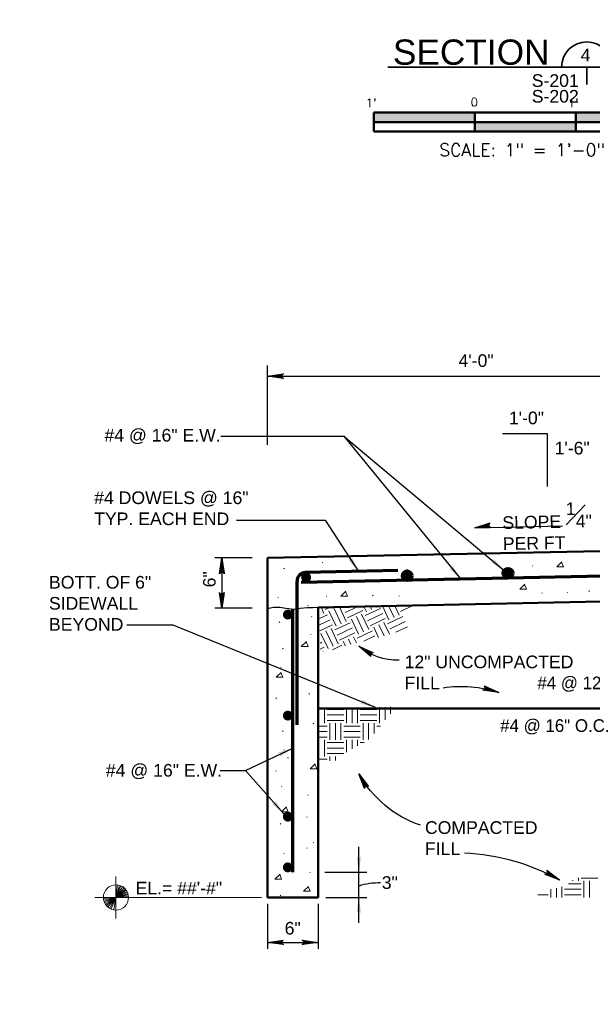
# Model space of a CAD drawing. Extents: x -312 to 328, y -156 to 292.
# Tile 79 of 89: x 147 to 215, y 60 to 177. Entities that reach past the tile are written whole.
import ezdxf
from ezdxf.enums import TextEntityAlignment as Align

# ---------------------------------------------------------------- set-up
doc = ezdxf.new("R2010")
doc.units = 0
doc.header["$MEASUREMENT"] = 0
for name, color, linetype, lineweight in [('Level 1', 253, 'Continuous', 18), ('Level 15', 253, 'Continuous', 18), ('Level 45', 253, 'Continuous', 18), ('S-Anno-Dims', 33, 'Continuous', 35), ('S-Anno-Keyn', 133, 'Continuous', 18), ('S-Anno-Patt', 152, 'Continuous', 18), ('S-Anno-Patt-Capy', 1, 'Continuous', 18), ('S-Anno-Symb', 6, 'Continuous', 50), ('S-Anno-Text', 53, 'Continuous', 25), ('S-Anno-Text-Titl', 6, 'Continuous', 35), ('S-Sect-Conc', 6, 'Continuous', 50), ('S-Sect-Fngr', 2, 'Continuous', 50), ('S-Sect-Rbar', 7, 'Continuous', 70)]:
    doc.layers.add(name, color=color, linetype=linetype, lineweight=lineweight)
doc.styles.add('BORD', font='romand.shx')
doc.styles.add('NOTES', font='romans.shx')
doc.styles.add('Text', font='txt', dxfattribs={"height": 0.125})

# ---------------------------------------------------------------- blocks, each defined once
blk = doc.blocks.new('S0001B')
for p, q in [((-1.5, 0), (-1.5, -0.1875)), ((-1.5, 0), (1.5, 0)), ((-0.5, 0), (-0.5, -0.1875)), ((0.5, -0.1875), (0.5, 0)), ((1.5, -0.1875), (1.5, 0)), ((-1.5, -0.0938), (1.5, -0.0938)), ((-1.5, -0.1875), (1.5, -0.1875))]:
    blk.add_line(p, q)
at = {"extrusion": (0, 0, -1)}
for points in [[(1.5, 0), (1.5, -0.0938), (0.5, 0), (0.5, -0.0938)], [(0.5, -0.0938), (0.5, -0.1875), (-0.5, -0.0938), (-0.5, -0.1875)]]:
    blk.add_solid(points, dxfattribs=at)
blk.add_solid([(0.5, -0.0938), (0.5, 0), (1.5, -0.0938), (1.5, 0)])
at = {"lineweight": 18, "style": 'NOTES'}
for s, height, p in [("1'", 0.08325, (-1.5271, 0.0952)), ('0', 0.0833, (-0.5059, 0.1031)), ("1'", 0.08325, (0.4744, 0.0952)), ("2'", 0.08325, (1.4884, 0.0952))]:
    blk.add_text(s, height=height, dxfattribs=at).set_placement(p, align=Align.MIDDLE_CENTER)
at = {"lineweight": 25, "style": 'NOTES'}
blk.add_text('SCALE: 1" = 1\'-0"', height=0.124875, dxfattribs=at).set_placement((-0.0307, -0.3701), align=Align.MIDDLE_CENTER)
blk = doc.blocks.new('REBAR_7')
at = {"layer": 'Level 45', "linetype": 'Continuous', "lineweight": 60}
h = blk.add_hatch(color=31, dxfattribs=at)
edge = h.paths.add_edge_path()
edge.add_arc((0, 0), 0.75, 0, 360)
h = blk.add_hatch(color=31, dxfattribs=at)
edge = h.paths.add_edge_path()
edge.add_arc((0, 0), 0.6, 0, 360)
h = blk.add_hatch(color=31, dxfattribs=at)
edge = h.paths.add_edge_path()
edge.add_arc((0, 0), 0.48, 0, 360)
h = blk.add_hatch(color=31, dxfattribs=at)
edge = h.paths.add_edge_path()
edge.add_arc((0, 0), 0.375, 0, 360)
h = blk.add_hatch(color=31, dxfattribs=at)
edge = h.paths.add_edge_path()
edge.add_arc((0, 0), 0.188, 0, 360)
h = blk.add_hatch(color=31, dxfattribs=at)
edge = h.paths.add_edge_path()
edge.add_arc((0, 0), 0.0938, 0, 360)
blk = doc.blocks.new('LARROW')
at = {"color": 0, "linetype": 'ByBlock', "lineweight": -2, "flags": 128}
blk.add_lwpolyline([(-4.93, 0.71), (0, 0), (-4.92, -0.71), (-4.77, -0.59), (-4.55, -0.38), (-4.44, -0.19), (-4.42, 0), (-4.46, 0.21), (-4.57, 0.41), (-4.79, 0.61), (-4.93, 0.71), (-0.15, 0.01), (-4.76, -0.67), (-4.62, -0.56), (-4.39, -0.34), (-4.32, -0.06), (-4.37, 0.22), (-4.5, 0.41), (-4.67, 0.57), (-4.78, 0.65), (-0.41, 0.01), (-4.56, -0.59), (-4.41, -0.49), (-4.33, -0.37), (-4.25, -0.21), (-4.21, 0.01), (-4.23, 0.19), (-4.32, 0.33), (-4.5, 0.44), (-4.61, 0.58), (-0.71, 0.01), (-4.33, -0.5), (-4.17, -0.3), (-4.12, -0.06), (-4.14, 0.22), (-4.45, 0.51), (-1.05, 0.02), (-4.12, -0.41), (-4.07, -0.26), (-3.98, -0.04), (-4.04, 0.21), (-4.28, 0.43), (-1.36, 0.02), (-4.01, -0.31), (-3.92, -0.14), (-3.88, 0.04), (-4.07, 0.33), (-1.73, 0.02), (-3.85, -0.24), (-3.79, -0.11), (-3.77, 0.04), (-3.92, 0.25), (-2.17, 0.02), (-3.71, -0.15), (-3.67, 0.05), (-3.81, 0.17), (-2.53, 0.02), (-3.61, -0.09), (-3.63, 0.1), (-2.9, 0.02), (-3.57, -0.03), (-3.59, 0.03), (-3.36, 0.03)], dxfattribs=at)
blk = doc.blocks.new('REBAR_9')
at = {"layer": 'Level 45', "linetype": 'Continuous', "lineweight": 60}
h = blk.add_hatch(color=31, dxfattribs=at)
edge = h.paths.add_edge_path()
edge.add_arc((0, 0), 0.75, 0, 360)
h = blk.add_hatch(color=31, dxfattribs=at)
edge = h.paths.add_edge_path()
edge.add_arc((0, 0), 0.6, 0, 360)
h = blk.add_hatch(color=31, dxfattribs=at)
edge = h.paths.add_edge_path()
edge.add_arc((0, 0), 0.48, 0, 360)
h = blk.add_hatch(color=31, dxfattribs=at)
edge = h.paths.add_edge_path()
edge.add_arc((0, 0), 0.375, 0, 360)
h = blk.add_hatch(color=31, dxfattribs=at)
edge = h.paths.add_edge_path()
edge.add_arc((0, 0), 0.188, 0, 360)
h = blk.add_hatch(color=31, dxfattribs=at)
edge = h.paths.add_edge_path()
edge.add_arc((0, 0), 0.0938, 0, 360)
blk = doc.blocks.new('*U56')
at = {"color": 0, "lineweight": 18}
blk.add_line((-1.8, 0), (0, 0), dxfattribs=at)
at = {"color": 0, "insert": (-15.93, -0.98), "char_height": 1.5, "attachment_point": 7, "style": 'Text'}
blk.add_mtext('\\C256;#4 @ 12" O.C.', dxfattribs=at)

msp = doc.modelspace()

# ---------------------------------------------------------------- hatches: boundary and pattern name
at = {"layer": 'S-Anno-Dims', "lineweight": 25}
for points in [[(187.06765, 75.38068), (186.79615, 77.25568), (186.84115, 77.19718), (186.92215, 77.11468), (186.99715, 77.07418), (187.06765, 77.06368), (187.14715, 77.07868), (187.22515, 77.12218), (187.30165, 77.20618), (187.33915, 77.25718)], [(186.79615, 70.50399), (187.06765, 72.38049), (187.33915, 70.50549), (187.29415, 70.56399), (187.21315, 70.64649), (187.13815, 70.68699), (187.06765, 70.69749), (186.98815, 70.68249), (186.91015, 70.63899), (186.83365, 70.55499)]]:
    msp.add_hatch(color=256, dxfattribs=at).paths.add_polyline_path(points, flags=16)
at = {"layer": 'S-Anno-Text'}
for points in [[(187.02481, 111.10449), (185.77315, 112.52673), (185.84276, 112.50228), (185.95565, 112.4774), (186.04068, 112.48449), (186.10543, 112.51421), (186.16379, 112.57015), (186.2054, 112.64924), (186.22356, 112.76138), (186.22716, 112.82455)], [(204.34137, 111.21746), (202.72888, 112.21208), (202.8026, 112.20904), (202.91783, 112.21822), (202.99707, 112.24983), (203.05033, 112.29717), (203.0898, 112.36771), (203.10649, 112.45551), (203.09111, 112.56807), (203.0761, 112.62953)], [(199.20593, 110.17252), (197.80716, 111.45034), (197.87902, 111.43361), (197.99394, 111.42114), (198.07769, 111.43743), (198.13883, 111.474), (198.19076, 111.53595), (198.22354, 111.61909), (198.22941, 111.73255), (198.22612, 111.79574)], [(189.02929, 94.96044), (187.18885, 95.4161), (187.25018, 95.43165), (187.35681, 95.47083), (187.42654, 95.52674), (187.47035, 95.59467), (187.48719, 95.6639), (187.47797, 95.74872), (187.43206, 95.85481), (187.39481, 95.91849)], [(177.63553, 89.06143), (177.66953, 89.12691), (177.71003, 89.23518), (177.71497, 89.32035), (177.69465, 89.38864), (177.64748, 89.45428), (177.57502, 89.50661), (177.46655, 89.54036), (177.40451, 89.5528), (179.21965, 90.10065)], [(178.16674, 82.29802), (176.71833, 83.51929), (176.7908, 83.50542), (176.90612, 83.49753), (176.98916, 83.51713), (177.0488, 83.5561), (177.09823, 83.62006), (177.12768, 83.70444), (177.12904, 83.81804), (177.12325, 83.88105)]]:
    msp.add_hatch(color=256, dxfattribs=at).paths.add_polyline_path(points, flags=16)
at = {"layer": 'S-Sect-Rbar'}
for points in [[(205.25356, 110.89677, 1), (204.35356, 110.89677, 1)], [(205.16356, 110.89677, 1), (204.44356, 110.89677, 1)], [(205.08481, 110.89677, 1), (204.52231, 110.89677, 1)], [(181.39564, 110.39513, 1), (180.21105, 110.37052, 1)], [(193.16356, 110.58777, 1), (192.44356, 110.58777, 1)], [(193.08481, 110.58777, 1), (192.52231, 110.58777, 1)], [(192.94418, 110.58777, 1), (192.66293, 110.58777, 1)], [(192.87387, 110.58777, 1), (192.73324, 110.58777, 1)], [(204.94418, 110.89677, 1), (204.66293, 110.89677, 1)], [(204.87387, 110.89677, 1), (204.73324, 110.89677, 1)], [(178.03473, 105.97638, 1), (179.21958, 105.97638, 1)], [(178.03473, 93.97563, 1), (179.21958, 93.97563, 1)], [(178.03473, 81.97507, 1), (179.21958, 81.97507, 1)], [(178.03004, 75.95088, 1), (179.21489, 75.95088, 1)]]:
    msp.add_hatch(color=256, dxfattribs=at).paths.add_polyline_path(points, flags=16)

# ---------------------------------------------------------------- linework, layer by layer
at = {"layer": 'Level 1', "color": 214, "linetype": 'Continuous', "lineweight": 25}
msp.add_3dface([(-311.9741, -156.26001), (328.0259, -156.26001), (328.0259, 291.73999), (-311.9741, 291.73999)], dxfattribs=at)
msp.add_3dface([(-311.9741, -156.26001), (328.0259, -156.26001), (328.0259, 291.73999), (-311.9741, 291.73999)], dxfattribs=at)
msp.add_3dface([(-311.9741, -156.26001), (328.0259, -156.26001), (328.0259, 291.73999), (-311.9741, 291.73999)], dxfattribs=at)
at = {"layer": 'Level 15', "color": 253, "linetype": 'Continuous', "lineweight": 25, "flags": 128}
msp.add_lwpolyline([(176.35615, 106.71633), (176.9179, 106.84618), (177.69302, 106.86249), (178.3939, 106.72168), (179.01574, 106.65708), (179.5984, 106.61096), (180.09996, 106.71849), (180.93152, 106.83258), (181.61046, 106.80793), (182.35521, 106.84093)], dxfattribs=at)
at = {"layer": 'S-Anno-Dims', "lineweight": 25}
for p, q in [((176.21946, 126.14124), (176.21946, 135.53621)), ((176.21946, 134.28821), (226.55946, 134.28821)), ((200.85762, 116.27919), (211.29987, 116.49604)), ((174.39349, 112.69571), (169.93315, 112.69571)), ((170.78777, 112.69571), (170.78777, 106.71633)), ((174.39349, 106.71633), (169.93315, 106.71633)), ((187.06765, 69.3803), (187.06765, 78.38086)), ((183.02196, 75.38068), (188.00515, 75.38068)), ((176.21946, 71.63199), (176.21946, 66.29077)), ((182.21974, 71.63199), (182.21974, 66.29077)), ((183.15724, 72.38049), (188.00515, 72.38049)), ((176.21946, 67.03927), (182.21974, 67.03927))]:
    msp.add_line(p, q, dxfattribs=at)
at = {"layer": 'S-Anno-Dims', "lineweight": 25, "flags": 128}
for points in [[(178.09596, 134.01671), (176.21946, 134.28821), (178.09446, 134.55971), (178.03596, 134.51471), (177.95346, 134.43371), (177.91296, 134.35871), (177.90246, 134.28821), (177.91746, 134.20871), (177.96096, 134.13071), (178.04496, 134.05421), (178.09596, 134.01671), (176.27496, 134.28521), (178.03446, 134.54171), (177.98046, 134.50121), (177.89346, 134.41871), (177.86496, 134.31221), (177.88446, 134.20571), (177.93546, 134.13221), (177.99696, 134.07221), (178.03896, 134.03921), (176.37396, 134.28521), (177.95496, 134.51171), (177.89946, 134.47571), (177.87096, 134.42921), (177.83946, 134.36921), (177.82296, 134.28521), (177.83196, 134.21621), (177.86496, 134.16221), (177.93246, 134.11871), (177.97746, 134.06621), (176.48946, 134.28521), (177.86796, 134.47871), (177.80646, 134.40221), (177.78846, 134.30921), (177.79746, 134.20571), (177.91596, 134.09321), (176.61846, 134.27921), (177.78846, 134.44271), (177.77196, 134.38871), (177.73596, 134.30171), (177.75846, 134.20871), (177.85146, 134.12621), (176.73696, 134.27921), (177.74646, 134.40821), (177.71346, 134.34221), (177.69846, 134.27171), (177.76896, 134.16221), (176.87796, 134.27921), (177.68496, 134.37821), (177.66246, 134.32871), (177.65646, 134.27171), (177.71346, 134.19221), (177.04596, 134.27921), (177.63396, 134.34521), (177.61746, 134.26871), (177.67146, 134.22221), (177.18396, 134.27921), (177.59496, 134.32271), (177.60396, 134.24921), (177.32496, 134.27921), (177.57846, 134.29871), (177.58596, 134.27621), (177.49896, 134.27621)], [(204.13071, 127.48608), (209.4604, 127.48608), (209.4604, 121.18008)], [(202.75324, 116.31857), (200.85762, 116.27919), (202.66268, 116.85379), (202.61271, 116.80035), (202.54437, 116.70744), (202.51737, 116.62579), (202.51737, 116.55519), (202.54587, 116.47935), (202.60137, 116.40829), (202.69718, 116.34744), (202.75324, 116.31857), (200.91312, 116.28482), (202.60624, 116.82735), (202.56068, 116.77832), (202.48774, 116.68232), (202.47649, 116.57244), (202.51296, 116.47119), (202.57596, 116.4066), (202.64599, 116.35682), (202.69296, 116.33244), (201.01024, 116.30179), (202.53349, 116.78357), (202.48493, 116.73904), (202.46374, 116.68907), (202.44237, 116.62419), (202.43974, 116.53869), (202.46046, 116.47307), (202.50199, 116.42432), (202.57474, 116.39282), (202.62818, 116.34744), (201.12387, 116.32082), (202.45212, 116.73707), (202.40421, 116.65185), (202.40187, 116.55735), (202.42793, 116.4561), (202.56349, 116.36404), (201.25268, 116.33544), (202.37946, 116.68907), (202.37337, 116.63329), (202.35124, 116.54104), (202.38893, 116.45357), (202.49393, 116.38654), (201.36921, 116.35579), (202.34449, 116.64754), (202.32349, 116.57685), (202.31899, 116.50457), (202.40637, 116.40894), (201.50824, 116.37829), (202.28824, 116.6076), (202.27418, 116.55604), (202.27849, 116.49782), (202.34749, 116.42854), (201.67418, 116.40585), (202.24399, 116.56757), (202.23968, 116.48929), (202.30062, 116.45179), (201.81021, 116.42807), (202.20846, 116.53832), (202.22946, 116.46819), (201.94924, 116.45179), (202.19712, 116.51254), (202.20818, 116.49182), (202.12137, 116.47644)], [(170.51627, 110.81921), (170.78777, 112.69571), (171.05927, 110.82071), (171.01427, 110.87921), (170.93327, 110.96171), (170.85827, 111.00221), (170.78777, 111.01271), (170.70827, 110.99771), (170.63027, 110.95421), (170.55377, 110.87021), (170.51627, 110.81921), (170.78477, 112.64021), (171.04127, 110.88071), (171.00077, 110.93471), (170.91827, 111.02171), (170.81177, 111.05021), (170.70527, 111.03071), (170.63177, 110.97971), (170.57177, 110.91821), (170.53877, 110.87621), (170.78477, 112.54121), (171.01127, 110.96021), (170.97527, 111.01571), (170.92877, 111.04421), (170.86877, 111.07571), (170.78477, 111.09221), (170.71577, 111.08321), (170.66177, 111.05021), (170.61827, 110.98271), (170.56577, 110.93771), (170.78477, 112.42571), (170.97827, 111.04721), (170.90177, 111.10871), (170.80877, 111.12671), (170.70527, 111.11771), (170.59277, 110.99921), (170.77877, 112.29671), (170.94227, 111.12671), (170.88827, 111.14321), (170.80127, 111.17921), (170.70827, 111.15671), (170.62577, 111.06371), (170.77877, 112.17821), (170.90777, 111.16871), (170.84177, 111.20171), (170.77127, 111.21671), (170.66177, 111.14621), (170.77877, 112.03721), (170.87777, 111.23021), (170.82827, 111.25271), (170.77127, 111.25871), (170.69177, 111.20171), (170.77877, 111.86921), (170.84477, 111.28121), (170.76827, 111.29771), (170.72177, 111.24371), (170.77877, 111.73121), (170.82227, 111.32021), (170.74877, 111.31121), (170.77877, 111.59021), (170.79827, 111.33671), (170.77577, 111.32921), (170.77577, 111.41621)], [(171.05927, 108.59283), (170.78777, 106.71633), (170.51627, 108.59133), (170.56127, 108.53283), (170.64227, 108.45033), (170.71727, 108.40983), (170.78777, 108.39933), (170.86727, 108.41433), (170.94527, 108.45783), (171.02177, 108.54183), (171.05927, 108.59283), (170.79077, 106.77183), (170.53427, 108.53133), (170.57477, 108.47733), (170.65727, 108.39033), (170.76377, 108.36183), (170.87027, 108.38133), (170.94377, 108.43233), (171.00377, 108.49383), (171.03677, 108.53583), (170.79077, 106.87083), (170.56427, 108.45183), (170.60027, 108.39633), (170.64677, 108.36783), (170.70677, 108.33633), (170.79077, 108.31983), (170.85977, 108.32883), (170.91377, 108.36183), (170.95727, 108.42933), (171.00977, 108.47433), (170.79077, 106.98633), (170.59727, 108.36483), (170.67377, 108.30333), (170.76677, 108.28533), (170.87027, 108.29433), (170.98277, 108.41283), (170.79677, 107.11533), (170.63327, 108.28533), (170.68727, 108.26883), (170.77427, 108.23283), (170.86727, 108.25533), (170.94977, 108.34833), (170.79677, 107.23383), (170.66777, 108.24333), (170.73377, 108.21033), (170.80427, 108.19533), (170.91377, 108.26583), (170.79677, 107.37483), (170.69777, 108.18183), (170.74727, 108.15933), (170.80427, 108.15333), (170.88377, 108.21033), (170.79677, 107.54283), (170.73077, 108.13083), (170.80727, 108.11433), (170.85377, 108.16833), (170.79677, 107.68083), (170.75327, 108.09183), (170.82677, 108.10083), (170.79677, 107.82183), (170.77727, 108.07533), (170.79977, 108.08283), (170.79977, 107.99583)]]:
    msp.add_lwpolyline(points, dxfattribs=at)
at = {"layer": 'S-Anno-Dims', "lineweight": 25}
msp.add_arc((189.48149, 65.96287), 8.14094, 88.7779389, 107.2481444, dxfattribs=at)
at = {"layer": 'S-Anno-Keyn'}
for p, q in [((158.19359, 73.88049), (158.19359, 74.87949)), ((158.19359, 72.38049), (158.19359, 73.88049)), ((158.19359, 72.38049), (158.38559, 73.86699)), ((158.19359, 72.38049), (158.61509, 73.81899)), ((158.19359, 72.38049), (158.78009, 73.76049)), ((158.19359, 72.38049), (158.98409, 73.65399)), ((158.19359, 72.38049), (159.17909, 73.50999)), ((158.19359, 72.38049), (159.31559, 73.37499)), ((158.19359, 72.38049), (159.42059, 73.24149)), ((158.19359, 72.38049), (159.51209, 73.09299)), ((158.19359, 72.38049), (159.57509, 72.96249)), ((158.19359, 72.38049), (159.62609, 72.82149)), ((158.19359, 72.38049), (159.65909, 72.69549)), ((158.19359, 72.38049), (159.68309, 72.54849)), ((156.69359, 72.38049), (155.69459, 72.38049)), ((156.69359, 72.38049), (158.19359, 72.38049)), ((158.19359, 72.38049), (156.69959, 72.26199)), ((158.19359, 72.38049), (156.72509, 72.07449)), ((158.19359, 72.38049), (156.77159, 71.90349)), ((158.19359, 72.38049), (156.83759, 71.74149)), ((158.19359, 72.38049), (156.94259, 71.55699)), ((158.19359, 72.38049), (157.07009, 71.38749)), ((158.19359, 72.38049), (157.22759, 71.23599)), ((158.19359, 72.38049), (157.43909, 71.08449)), ((158.19359, 72.38049), (157.64159, 71.01099)), ((158.19359, 72.38049), (157.92059, 70.90749)), ((158.19359, 72.38049), (159.69209, 72.38049)), ((158.19359, 70.88199), (158.19359, 72.38049)), ((160.69259, 72.38049), (159.69209, 72.38049)), ((175.48877, 72.38049), (160.69259, 72.38049)), ((158.19359, 69.88149), (158.19359, 70.88199))]:
    msp.add_line(p, q, dxfattribs=at)
msp.add_circle((158.19312, 72.38112), 1.5, dxfattribs=at)
at = {"layer": 'S-Anno-Patt'}
for p, q in [((191.49349, 112.94799), (191.55621, 113.01324)), ((178.15915, 111.40449), (178.22177, 111.46974)), ((182.7364, 112.13508), (182.79902, 112.20043)), ((207.69649, 111.73693), (207.7594, 111.80218)), ((214.4299, 108.73383), (214.49224, 108.79918)), ((177.44515, 107.98524), (177.50796, 108.05049)), ((183.19802, 108.10458), (183.26074, 108.16983)), ((188.68952, 108.21858), (188.75215, 108.28393)), ((191.82996, 108.15296), (191.89249, 108.21821)), ((208.81052, 108.48624), (208.87315, 108.55158)), ((211.81765, 108.54858), (211.88046, 108.61393)), ((180.99724, 107.01118), (181.05996, 107.07643)), ((181.42746, 105.68705), (181.48999, 105.7523)), ((177.59599, 105.04646), (177.66021, 105.11021)), ((181.33999, 103.59005), (181.4029, 103.6553)), ((177.98852, 101.90424), (178.05265, 101.96818)), ((177.83552, 99.67871), (177.7714, 99.74274)), ((177.20374, 96.0128), (177.26777, 96.07693)), ((181.1269, 96.53649), (181.19102, 96.60043)), ((181.65021, 93.00174), (181.71424, 93.06568)), ((177.98852, 92.08524), (178.05265, 92.14946)), ((178.22777, 89.85971), (178.16374, 89.92355)), ((177.20374, 87.37224), (177.26777, 87.43618)), ((177.85774, 85.53924), (177.92177, 85.60346)), ((180.9964, 84.49196), (181.06024, 84.55599)), ((180.86571, 81.87343), (180.92965, 81.93746)), ((177.72715, 81.0878), (177.79099, 81.15193)), ((181.65021, 78.86218), (181.71424, 78.9263)), ((178.1194, 77.55305), (178.18352, 77.61699)), ((180.86571, 78.2078), (180.92965, 78.27174)), ((181.25777, 75.32743), (181.3219, 75.39146)), ((177.72715, 72.57821), (177.79099, 72.64205))]:
    msp.add_line(p, q, dxfattribs=at)
at = {"layer": 'S-Anno-Patt', "flags": 128}
for points in [[(211.21315, 112.23183), (210.61746, 111.64346), (211.41715, 111.66024), (211.21502, 112.13574)], [(185.51102, 108.75024), (184.91524, 108.16196), (185.71474, 108.17846), (185.5129, 108.65433)], [(206.79799, 109.56568), (206.20202, 108.97768), (207.00171, 108.99418), (206.79996, 109.46996)], [(180.8374, 102.76346), (180.22971, 102.18755), (181.0294, 102.18755), (180.8374, 102.66746)], [(177.82952, 99.09774), (177.22174, 98.52193), (178.02152, 98.52193), (177.82952, 99.00174)], [(181.88365, 88.23146), (181.27577, 87.65555), (182.07565, 87.65555), (181.88365, 88.13555)], [(178.48371, 83.12555), (177.87574, 82.54955), (178.67552, 82.54955), (178.48371, 83.02946)], [(177.69902, 75.13946), (177.09096, 74.56355), (177.89074, 74.56355), (177.69902, 75.04355)], [(181.09915, 73.69918), (180.49127, 73.12355), (181.29096, 73.12355), (181.09915, 73.60346)]]:
    msp.add_lwpolyline(points, dxfattribs=at)
at = {"layer": 'S-Anno-Patt-Capy'}
for p, q in [((182.91471, 106.11821), (182.57224, 106.84543)), ((183.07371, 106.56268), (183.72565, 106.86943)), ((184.97177, 104.87621), (184.12071, 106.68558)), ((185.57496, 105.15999), (184.76074, 106.89099)), ((185.16724, 106.80943), (185.36777, 106.90374)), ((185.45102, 106.20633), (187.00549, 106.93768)), ((185.73452, 105.60333), (187.54521, 106.45468)), ((187.98865, 106.29493), (187.67974, 106.95174)), ((187.82852, 105.85168), (189.63799, 106.70274)), ((188.59127, 106.57871), (188.40902, 106.96674)), ((189.19465, 106.86249), (189.13849, 106.98183)), ((190.64927, 105.33558), (189.86777, 106.99693)), ((191.25377, 105.61993), (190.59874, 107.01249)), ((191.85677, 105.90343), (191.32802, 107.02749)), ((191.73227, 106.95118), (191.92024, 107.03968)), ((192.01596, 106.34808), (193.55852, 107.07371)), ((182.3869, 105.50199), (183.35777, 105.95846)), ((182.40415, 104.77318), (183.64165, 105.35518)), ((184.36849, 104.59243), (183.51771, 106.40199)), ((187.0294, 103.63299), (186.17796, 105.44358)), ((187.6339, 103.91743), (186.78199, 105.72783)), ((188.2369, 104.20093), (187.38546, 106.01133)), ((188.1124, 105.24868), (189.92177, 106.09974)), ((188.39599, 104.64549), (190.20546, 105.49646)), ((190.48971, 104.89224), (192.30021, 105.74368)), ((182.42149, 104.04493), (183.92524, 104.75218)), ((184.61721, 102.49843), (183.76549, 104.30893)), ((184.20902, 104.14918), (186.01821, 105.00024)), ((184.49271, 103.54608), (186.3019, 104.39724)), ((189.41552, 103.26108), (188.8399, 104.48499)), ((190.06277, 103.45093), (189.44299, 104.76849)), ((190.70721, 103.64649), (190.04599, 105.05199)), ((190.77321, 104.28933), (192.58371, 105.14068)), ((191.45215, 103.87168), (192.8674, 104.53768)), ((183.40971, 101.93058), (182.55799, 103.74108)), ((184.01421, 102.21474), (183.1624, 104.02533)), ((184.7764, 102.94308), (186.58549, 103.79396)), ((186.12415, 102.42643), (185.8234, 103.06571)), ((186.77852, 102.60108), (186.4264, 103.34958)), ((186.86974, 103.18974), (188.68024, 104.04118)), ((187.64524, 102.81783), (188.96374, 103.43818)), ((182.4559, 102.58824), (182.68221, 102.69474)), ((182.47296, 101.85943), (182.9659, 102.09118)), ((183.9274, 101.80543), (185.06046, 102.33868)), ((185.47399, 102.24249), (185.2204, 102.78193)), ((182.81815, 101.62243), (182.80671, 101.64699))]:
    msp.add_line(p, q, dxfattribs=at)
at = {"layer": 'S-Anno-Text'}
msp.add_line((178.64252, 88.94321), (178.70646, 89.00705), dxfattribs=at)
at = {"layer": 'S-Anno-Text', "flags": 128}
for points in [[(170.65315, 127.16124), (185.27627, 127.16124), (199.20593, 110.17252)], [(170.65315, 127.16124), (185.27627, 127.16124), (204.34137, 111.21746)], [(172.51006, 117.16655), (183.07118, 117.16655), (187.02481, 111.10449)], [(159.47816, 104.76247), (164.93713, 104.76247), (189.02929, 94.96044)], [(188.49174, 100.97648), (187.05198, 102.21027), (188.78107, 101.43586), (188.70762, 101.42919), (188.59472, 101.40503), (188.52021, 101.36327), (188.47348, 101.30934), (188.44387, 101.23419), (188.43875, 101.14489), (188.46884, 101.0354), (188.49174, 100.97648), (187.09735, 102.17799), (188.7208, 101.45272), (188.65355, 101.4476), (188.53579, 101.42434), (188.45478, 101.34964), (188.41436, 101.24936), (188.41809, 101.16004), (188.438, 101.07628), (188.45559, 101.026), (187.18093, 102.12491), (188.63761, 101.46999), (188.57153, 101.46923), (188.52262, 101.44535), (188.46376, 101.41151), (188.40488, 101.34931), (188.37564, 101.28629), (188.37443, 101.22287), (188.4083, 101.15017), (188.41824, 101.08169), (187.27849, 102.0633), (188.54649, 101.48873), (188.45358, 101.45716), (188.38862, 101.38805), (188.3409, 101.29575), (188.3806, 101.13733), (187.38422, 101.98915), (188.46003, 101.50082), (188.41716, 101.46401), (188.34019, 101.40983), (188.30944, 101.31925), (188.34396, 101.19979), (187.4844, 101.92565), (188.40605, 101.49402), (188.34287, 101.45614), (188.29246, 101.40449), (188.29342, 101.27436), (187.60342, 101.85017), (188.33827, 101.50172), (188.29265, 101.47195), (188.25709, 101.42714), (188.26264, 101.32933), (187.74544, 101.76015), (188.27738, 101.5012), (188.22253, 101.44534), (188.24316, 101.3772), (187.86185, 101.68635), (188.23235, 101.50308), (188.20068, 101.43608), (187.98104, 101.61096), (188.20562, 101.49161), (188.19989, 101.46848), (188.12642, 101.51509)], [(201.96864, 97.51797), (203.6939, 96.73145), (201.81793, 96.99641), (201.88665, 97.02317), (201.98844, 97.07767), (202.04846, 97.13844), (202.07842, 97.20321), (202.08604, 97.28362), (202.06622, 97.37084), (202.00697, 97.4677), (201.96864, 97.51797), (203.64136, 96.74989), (201.88051, 96.9969), (201.94371, 97.02046), (202.05041, 97.07545), (202.10755, 97.16966), (202.1186, 97.27722), (202.09027, 97.36201), (202.04792, 97.43697), (202.01709, 97.48041), (203.54635, 96.77774), (201.96523, 97.00336), (202.02852, 97.02241), (202.06889, 97.0589), (202.11607, 97.10773), (202.15541, 97.18381), (202.16604, 97.25246), (202.14963, 97.31373), (202.09694, 97.37421), (202.06841, 97.43725), (203.43553, 96.8099), (202.05798, 97.01061), (202.1385, 97.06669), (202.18176, 97.15109), (202.20204, 97.253), (202.11999, 97.39422), (203.3134, 96.85184), (202.1444, 97.02295), (202.17539, 97.0702), (202.23433, 97.14359), (202.23878, 97.23914), (202.17251, 97.34435), (203.19955, 96.8851), (202.19438, 97.04444), (202.24459, 97.09835), (202.27872, 97.16194), (202.24173, 97.28671), (203.06427, 96.92464), (202.26164, 97.05583), (202.29722, 97.09707), (202.31898, 97.14998), (202.28654, 97.24242), (202.90287, 96.97178), (202.32001, 97.0732), (202.35723, 97.14207), (202.31852, 97.20182), (202.77057, 97.01044), (202.36379, 97.08387), (202.37566, 97.15702), (202.63516, 97.04985), (202.3863, 97.1023), (202.38539, 97.1261), (202.4689, 97.10168)], [(170.59802, 87.46515), (173.57506, 87.46515), (179.21965, 90.10065)], [(170.59802, 87.46515), (173.57506, 87.46515), (178.16674, 82.29802)], [(187.74377, 85.29971), (187.0639, 87.06971), (188.21674, 85.56624), (188.14896, 85.5953), (188.03815, 85.62774), (187.95274, 85.62643), (187.88599, 85.60121), (187.82421, 85.54918), (187.77724, 85.47305), (187.75165, 85.36243), (187.74377, 85.29971), (187.08846, 87.01974), (188.17174, 85.60974), (188.11015, 85.63721), (187.99549, 85.67274), (187.88871, 85.64555), (187.80546, 85.57655), (187.76627, 85.49621), (187.74396, 85.41305), (187.73552, 85.36046), (187.13674, 86.9333), (188.10677, 85.66449), (188.04827, 85.69524), (187.9939, 85.69749), (187.92602, 85.69571), (187.84465, 85.66899), (187.78896, 85.62746), (187.75774, 85.57224), (187.75296, 85.49218), (187.72915, 85.42721), (187.19327, 86.83271), (188.03552, 85.7243), (187.93877, 85.74071), (187.84877, 85.7108), (187.7629, 85.6523), (187.72249, 85.49405), (187.25102, 86.71721), (187.96521, 85.77605), (187.90999, 85.76405), (187.81652, 85.75299), (187.7464, 85.68793), (187.71996, 85.56643), (187.30896, 86.61371), (187.91449, 85.79574), (187.8409, 85.79246), (187.77199, 85.77099), (187.71096, 85.65605), (187.37777, 86.49071), (187.85852, 85.83474), (187.80424, 85.83024), (187.75165, 85.80774), (187.71002, 85.71905), (187.4599, 86.34399), (187.80471, 85.86324), (187.7299, 85.84018), (187.71565, 85.77043), (187.52721, 86.22371), (187.76599, 85.8863), (187.70627, 85.84243), (187.59621, 86.10071), (187.73702, 85.88893), (187.72099, 85.8713), (187.67852, 85.94724)], [(209.43264, 75.61113), (210.93546, 74.45499), (209.16794, 75.13714), (209.24093, 75.14766), (209.35241, 75.17774), (209.42461, 75.22338), (209.46843, 75.2797), (209.49403, 75.3563), (209.49443, 75.44575), (209.45861, 75.5535), (209.43264, 75.61113), (210.88845, 74.48483), (209.22901, 75.12347), (209.2959, 75.13213), (209.41227, 75.16157), (209.48922, 75.24044), (209.5243, 75.34272), (209.51587, 75.43171), (209.49156, 75.5143), (209.47135, 75.56359), (210.80219, 74.53343), (209.313, 75.11061), (209.37895, 75.11486), (209.42653, 75.14128), (209.48352, 75.17818), (209.53904, 75.2434), (209.56492, 75.30787), (209.56278, 75.37127), (209.52512, 75.44209), (209.51158, 75.50994), (210.70152, 74.58981), (209.40498, 75.0967), (209.4961, 75.13313), (209.55732, 75.20557), (209.60011, 75.30026), (209.5521, 75.45637), (210.59203, 74.65827), (209.49196, 75.08919), (209.53283, 75.12821), (209.60683, 75.18638), (209.63276, 75.27845), (209.59199, 75.39592), (210.48863, 74.7164), (209.54551, 75.09883), (209.6066, 75.13999), (209.65421, 75.19423), (209.64639, 75.32413), (210.3658, 74.7855), (209.6136, 75.09472), (209.65758, 75.12685), (209.69073, 75.17347), (209.68003, 75.27085), (210.21923, 74.86791), (209.67438, 75.09845), (209.7262, 75.15712), (209.70201, 75.22408), (210.09909, 74.93547), (209.71944, 75.09895), (209.74754, 75.16752), (209.97609, 75.00447), (209.74553, 75.11181), (209.75003, 75.1352), (209.82585, 75.09254)]]:
    msp.add_lwpolyline(points, dxfattribs=at)
at = {"layer": 'S-Anno-Text', "extrusion": (0, 0, -1)}
for centre, radius, start, end in [((-191.60379, 107.67194), 7.10977, 267.9728452, 309.8081257), ((-199.25363, 83.22677), 14.21592, 81.2096542, 108.2005764), ((-198.72097, 93.59674), 13.36009, 288.9188833, 330.7541639), ((-198.58262, 52.47678), 25.21184, 92.3471, 119.3380222)]:
    msp.add_arc(centre, radius, start, end, dxfattribs=at)
at = {"layer": 'S-Anno-Text-Titl'}
for p, q in [((190.53156, 170.98322), (217.17481, 170.98322)), ((214.17181, 170.98322), (214.17181, 168.91922))]:
    msp.add_line(p, q, dxfattribs=at)
msp.add_arc((214.17541, 170.98562), 3, 0, 180, dxfattribs=at)
at = {"layer": 'S-Sect-Conc'}
for p, q in [((233.37227, 113.88296), (176.21946, 112.69571)), ((176.21946, 112.69571), (176.21946, 72.38049)), ((225.20431, 107.71186), (182.21974, 106.81899)), ((182.21974, 106.81899), (182.21974, 72.38049)), ((182.21974, 94.81899), (226.55946, 94.81899)), ((176.21946, 72.38049), (182.21974, 72.38049))]:
    msp.add_line(p, q, dxfattribs=at)
at = {"layer": 'S-Sect-Fngr', "color": 10, "linetype": 'Continuous', "lineweight": 18}
for p, q in [((182.3173, 93.06749), (182.3173, 94.82102)), ((182.97346, 93.06749), (182.97346, 94.83465)), ((185.59945, 93.06749), (185.59945, 94.88919)), ((186.25562, 93.06749), (186.25562, 94.90282)), ((186.91178, 93.06749), (186.91178, 94.91645)), ((189.53777, 93.06749), (189.53777, 94.971)), ((190.19394, 93.48783), (190.19394, 94.98463)), ((190.8501, 94.19006), (190.8501, 94.99826)), ((185.27136, 94.70922), (183.30155, 94.70922)), ((185.27136, 94.05305), (183.30155, 94.05305)), ((189.20968, 94.70922), (187.23987, 94.70922)), ((189.20968, 94.05305), (187.23987, 94.05305)), ((183.30155, 92.7394), (182.22104, 92.7394)), ((185.27136, 93.39557), (183.30155, 93.39557)), ((183.62963, 91.09898), (183.62963, 93.06749)), ((184.2858, 91.09898), (184.2858, 93.06749)), ((184.94197, 91.09898), (184.94197, 93.06749)), ((187.23987, 92.7394), (185.27136, 92.7394)), ((189.20968, 93.39557), (187.23987, 93.39557)), ((187.56795, 91.09898), (187.56795, 93.06749)), ((188.22412, 91.15077), (188.22412, 93.06749)), ((188.88029, 91.8482), (188.88029, 93.06749)), ((189.62656, 92.7394), (189.20968, 92.7394)), ((183.30155, 92.08324), (182.22144, 92.08324)), ((183.30155, 91.42707), (182.22185, 91.42707)), ((187.23987, 92.08324), (185.27136, 92.08324)), ((187.23987, 91.42707), (185.27136, 91.42707)), ((182.3173, 89.12917), (182.3173, 91.09898)), ((182.97346, 89.12917), (182.97346, 91.09898)), ((185.27136, 90.7709), (183.30155, 90.7709)), ((185.27136, 90.11473), (183.30155, 90.11473)), ((185.59945, 89.62765), (185.59945, 91.09898)), ((186.25562, 90.03087), (186.25562, 91.09898)), ((186.91178, 90.39495), (186.91178, 91.09898)), ((187.71621, 90.7709), (187.23987, 90.7709)), ((185.27136, 89.45725), (183.30155, 89.45725)), ((183.62963, 88.59775), (183.62963, 89.12917)), ((184.2858, 88.65158), (184.2858, 89.12917)), ((183.30155, 88.80108), (182.22349, 88.80108)), ((213.50313, 74.00869), (211.98142, 74.00869)), ((212.51888, 74.33677), (212.51888, 74.43865)), ((213.17504, 74.33677), (213.17504, 74.70873)), ((215.47294, 74.66486), (213.50313, 74.66486)), ((213.83121, 72.38049), (213.83121, 74.33677)), ((214.48738, 72.38049), (214.48738, 74.33677)), ((209.56481, 72.69635), (208.33278, 72.69635)), ((209.89289, 72.38049), (209.89289, 73.34718)), ((210.54906, 72.38049), (210.54906, 73.49072)), ((211.20523, 72.38049), (211.20523, 73.64641)), ((213.50313, 73.35252), (211.53462, 73.35252)), ((213.50313, 72.69635), (211.53462, 72.69635))]:
    msp.add_line(p, q, dxfattribs=at)
at = {"layer": 'S-Sect-Rbar'}
for p, q in [((191.69702, 111.20143), (180.69865, 110.97324)), ((204.95899, 111.28721), (205.02171, 111.35246)), ((179.71971, 92.88183), (179.71971, 109.95258)), ((225.65065, 110.72171), (180.19877, 109.77774)), ((179.21965, 75.38068), (179.21965, 106.56868))]:
    msp.add_line(p, q, dxfattribs=at)
for centre, radius, start, end in [((192.80356, 110.58777), 0.5625, 0, 360), ((204.80356, 110.89677), 0.5625, 0, 360), ((180.71948, 109.97333), 1.00005, 91.1899444, 181.1899444), ((192.80356, 110.58777), 0.45, 0, 360)]:
    msp.add_arc(centre, radius, start, end, dxfattribs=at)

# ---------------------------------------------------------------- block references
at = {"layer": 'Level 45', "color": 31, "linetype": 'Continuous', "lineweight": 60, "xscale": 0.75, "yscale": 0.75, "zscale": 0.75}
for p in [(178.62724, 105.97646), (178.62246, 75.95086)]:
    msp.add_blockref('REBAR_7', p, dxfattribs=at)
at = {"layer": 'S-Anno-Dims', "lineweight": 25, "xscale": 0.3799340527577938, "yscale": 0.3676465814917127, "zscale": 0.0238125, "rotation": 180}
msp.add_blockref('LARROW', (176.21946, 67.03927), dxfattribs=at)
at = {"layer": 'S-Anno-Dims', "lineweight": 25, "xscale": 0.3799340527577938, "yscale": 0.3676465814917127, "zscale": 0.0238125}
msp.add_blockref('LARROW', (182.21974, 67.03927), dxfattribs=at)
at = {"layer": 'S-Anno-Symb', "xscale": 12, "yscale": 12, "zscale": 12}
msp.add_blockref('S0001B', (206.86134, 165.5936), dxfattribs=at)
at = {"layer": 'S-Anno-Text'}
msp.add_blockref('*U56', (224.22235, 97.79297), dxfattribs=at)
at = {"layer": 'S-Sect-Rbar', "xscale": 0.75, "yscale": 0.75, "zscale": 0.75}
for name, p in [('REBAR_9', (180.80346, 110.38299)), ('REBAR_7', (178.62724, 93.97571)), ('REBAR_7', (178.62724, 81.97505))]:
    msp.add_blockref(name, p, dxfattribs=at)

# ---------------------------------------------------------------- texts
at = {"layer": 'S-Anno-Dims', "lineweight": 25, "char_height": 1.5, "attachment_point": 1, "style": 'NOTES'}
for s, insert, line_spacing_factor in [('\\fArial|b0|i0|c0|p39;4\'-0"', (198.92009, 136.88646), 0.740469), ('\\fArial|b0|i0|c0|p39;1\'-0"', (204.91071, 130.0793), 0.743439), ('\\fArial|b0|i0|c0|p39;1\'-6"', (210.3424, 126.49318), 0.743439), ('\\fArial|b0|i0|c0|p39;3"', (189.79502, 74.89741), 0.740469), ('\\fArial|b0|i0|c0|p39;6"', (178.24883, 69.47846), 0.740469)]:
    msp.add_mtext(s, dxfattribs=dict(at, insert=insert, line_spacing_factor=line_spacing_factor))
at = {"layer": 'S-Anno-Dims', "lineweight": 25, "insert": (204.08618, 119.13163), "char_height": 1.5, "attachment_point": 1, "rotation": 1.19, "style": 'NOTES'}
msp.add_mtext('\\A0;\\fArial|b0|i0|c0|p39;SLOPE \\S1#4;"\\PPER FT', dxfattribs=at)
at = {"layer": 'S-Anno-Dims', "lineweight": 25, "insert": (168.54208, 109.20424), "char_height": 1.5, "attachment_point": 1, "rotation": 90, "line_spacing_factor": 0.740469, "style": 'NOTES'}
msp.add_mtext('\\fArial|b0|i0|c0|p39;6"', dxfattribs=at)
at = {"layer": 'S-Anno-Text', "char_height": 1.5, "attachment_point": 1, "style": 'NOTES'}
for s, insert, line_spacing_factor in [('\\fArial|b0|i0|c0|p39;#4 @ 16" E.W.', (156.8245, 128.02541), 0.743439), ('\\fArial|b0|i0|c0|p39;#4 @ 16" E.W.', (156.99184, 88.23491), 0.743439), ('\\fArial|b0|i0|c0|p39;EL.= ##\'-#"', (160.52224, 74.24233), 0.746422)]:
    msp.add_mtext(s, dxfattribs=dict(at, insert=insert, line_spacing_factor=line_spacing_factor))
at = {"layer": 'S-Anno-Text', "char_height": 1.5}
for s, insert, attachment_point, style in [('\\fArial|b0|i0|c0|p39;#4 DOWELS @ 16" \\PTYP. EACH END', (155.6014, 120.5984), 1, 'NOTES'), ('\\fArial|b0|i0|c0|p39;BOTT. OF 6"\\PSIDEWALL\\PBEYOND', (150.2291, 110.56165), 1, 'NOTES'), ('\\fArial|b0|i0|c0|p39;12" UNCOMPACTED\\PFILL', (192.51023, 101.1054), 1, 'NOTES'), ('#4 @ 16" O.C.', (203.87396, 91.74069), 7, 'Text'), ('\\fArial|b0|i0|c0|p39;COMPACTED \\PFILL', (194.92833, 81.43052), 1, 'NOTES')]:
    msp.add_mtext(s, dxfattribs=dict(at, insert=insert, attachment_point=attachment_point, style=style))
at = {"layer": 'S-Anno-Text-Titl'}
for s, insert, char_height, attachment_point, line_spacing_factor, style in [('\\fArial|b0|i0|c0|p39;SECTION', (200.431, 172.74647), 3, 5, 0.734563, 'BORD'), ('\\fArial|b0|i0|c0|p39;4', (213.44697, 173.17615), 1.5, 1, 0.73751, 'NOTES'), ('\\fArial|b0|i0|c0|p39;S-201^JS-202', (207.62388, 170.13977), 1.5, 1, 0.746422, 'NOTES')]:
    msp.add_mtext(s, dxfattribs=dict(at, insert=insert, char_height=char_height, attachment_point=attachment_point, line_spacing_factor=line_spacing_factor, style=style))

doc.saveas('drawing.dxf')
